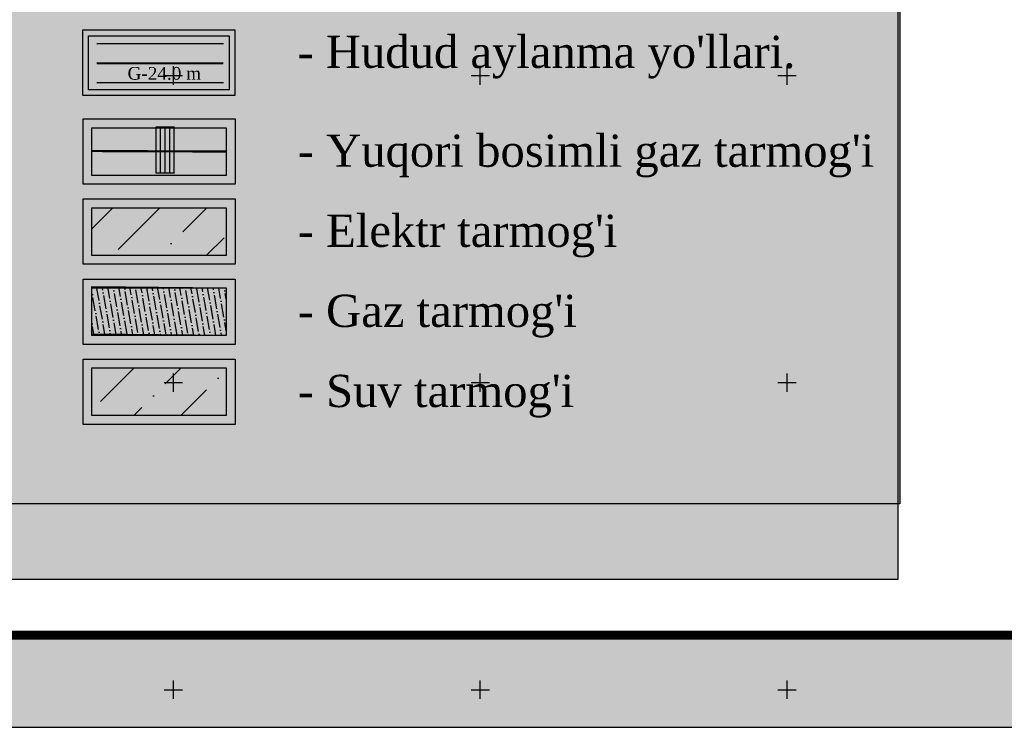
# Model space of a CAD drawing. Extents: x 0 to 363660, y 0 to 4201329.
# Tile 68 of 122: x 360175 to 360335, y 4200194 to 4200309. Entities that reach past the tile are written whole.
import ezdxf

# ---------------------------------------------------------------- set-up
doc = ezdxf.new("R2010")
doc.units = 0
doc.header["$LTSCALE"] = 0.5
doc.header["$MEASUREMENT"] = 0
doc.linetypes.add('CONTI', pattern=[0])
doc.linetypes.add('HIDDEN2', pattern=[4.7625, 3.175, -1.5875])
doc.layers.add('.', color=7, linetype='Continuous', lineweight=15)
for name, color, linetype in [('0000000000', 7, 'Continuous'), ('SETKR', 2, 'CONTI'), ('газопровод', 114, 'Continuous'), ('здания', 7, 'Continuous'), ('ХХХ автодор (К)', 7, 'ИК_Водопровод -------в--------'), ('ХХХ оформление', 7, 'ИК_Водопровод -------в--------'), ('шрифт', 1, 'Continuous')]:
    doc.layers.add(name, color=color, linetype=linetype)
doc.styles.get("Standard").update_dxf_attribs({"font": 'times.ttf'})
doc.styles.add('Times New Roman', font='times.ttf')
doc.linetypes.add('ИК_Водопровод -------в--------', pattern='A,9,-0.6,["В",Standard,S=1.2,R=0,X=0,Y=-0.6],-1.2', length=10.8)

# ---------------------------------------------------------------- blocks, each defined once
blk = doc.blocks.new('BL_333')
at = {"color": 0}
for p, q in [((-1.5, 0), (1.5, 0)), ((0, -1.5), (0, 1.5))]:
    blk.add_line(p, q, dxfattribs=at)
blk = doc.blocks.new('gergrgrre')
at = {"layer": 'SETKR', "color": 92}
for p in [(360200, 4200300), (360250, 4200300), (360300, 4200300), (360200, 4200250), (360250, 4200250), (360300, 4200250), (360200, 4200200), (360250, 4200200), (360300, 4200200)]:
    blk.add_blockref('BL_333', p, dxfattribs=at)

msp = doc.modelspace()

# ---------------------------------------------------------------- hatches: boundary and pattern name
at = {"layer": '.', "ltscale": 0.149071}
h = msp.add_hatch(color=256, dxfattribs=at)
h.dxf.hatch_style = 1
h.set_gradient(color1=(255, 255, 255), tint=1)
h.paths.add_polyline_path([(359890.241, 4200193.891), (361190.241, 4200193.891), (361190.241, 4201328.891), (359890.241, 4201328.891)])
h.paths.add_polyline_path([(359905.241, 4201313.891), (361175.241, 4201313.891), (361175.241, 4200208.891), (359905.241, 4200208.891)], flags=16)
h = msp.add_hatch(color=256, dxfattribs=at)
h.dxf.hatch_style = 1
h.set_gradient(color1=(255, 255, 255), tint=1)
h.paths.add_polyline_path([(360167.047, 4200417.506), (360318.365, 4200417.506), (360318.365, 4200230.295), (360167.047, 4200230.295)])
h = msp.add_hatch(color=256, dxfattribs=at)
h.dxf.hatch_style = 1
h.set_gradient(color1=(255, 255, 255), tint=1)
h.paths.add_polyline_path([(359937.258, 4200416.12), (360318.051, 4200416.12), (360318.051, 4200217.953), (359937.258, 4200217.953)])
h = msp.add_hatch()
h.set_pattern_fill('ANSI36', color=1, scale=1.706878)
h.set_pattern_definition([(45, (354130.625, 4197399.5495), (2.874038, 10.538139), [13.5483445, -2.709669, 0, -2.709669])])
h.paths.add_polyline_path([(360186.731, 4200278.463), (360208.621, 4200278.463), (360208.621, 4200270.71), (360186.731, 4200270.931)])
h = msp.add_hatch()
h.set_pattern_fill('ANSI36', color=40, scale=7.111992, angle=55)
h.set_pattern_definition([(100, (-234889.89005, -2075007.9034), (-1.14564593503, 1.37773985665), [2.22249745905, -0.4444994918, 0, -0.4444994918])])
h.paths.add_polyline_path([(360186.731, 4200265.646), (360208.621, 4200265.425), (360208.621, 4200257.672), (360186.731, 4200257.893)])
h = msp.add_hatch()
h.set_pattern_fill('ANSI36', color=5, scale=1.706878)
h.set_pattern_definition([(45, (354130.625, 4197385.3155), (2.874038, 10.538139), [13.5483445, -2.709669, 0, -2.709669])])
h.paths.add_polyline_path([(360186.731, 4200252.387), (360208.621, 4200252.387), (360208.621, 4200244.634), (360186.731, 4200244.634)])
at = {"layer": 'газопровод'}
h = msp.add_hatch(dxfattribs=at)
h.set_pattern_fill('ANSI31', color=2, scale=0.23552, angle=45, style=0)
h.set_pattern_definition([(90, (199819.3459, 3152537.6408), (-0.74777632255, 2e-16), [])])
h.paths.add_polyline_path([(360200.111, 4200291.601), (360197.135, 4200291.601), (360197.135, 4200284.14), (360200.111, 4200284.14)])
at = {"layer": 'здания'}
h = msp.add_hatch(color=252, dxfattribs=at)
h.dxf.hatch_style = 1
h.paths.add_polyline_path([(360208.171, 4200305.186), (360187.533, 4200305.186), (360187.533, 4200298.801), (360208.171, 4200298.801)])
h = msp.add_hatch(color=252, dxfattribs=at)
h.dxf.hatch_style = 1
h.paths.add_polyline_path([(360208.172, 4200305.185), (360187.534, 4200305.185), (360187.534, 4200298.8), (360208.172, 4200298.8)])

# ---------------------------------------------------------------- linework, layer by layer
at = {"color": 7, "ltscale": 0.149071, "true_color": 0xffffff, "elevation": 1214963.271}
msp.add_lwpolyline([(360167.047, 4200417.506), (360318.365, 4200417.506), (360318.365, 4200230.295), (360167.047, 4200230.295)], close=True, dxfattribs=at)
at = {"color": 7, "ltscale": 0.149071, "true_color": 0xffffff}
msp.add_lwpolyline([(359937.258, 4200416.12), (360318.051, 4200416.12), (360318.051, 4200217.953), (359937.258, 4200217.953)], close=True, dxfattribs=at)
at = {"lineweight": 30, "ltscale": 100, "elevation": 1214963.271}
for points in [[(360185.232, 4200307.415), (360210.015, 4200307.415), (360210.015, 4200296.768), (360185.232, 4200296.768)], [(360186.16, 4200306.486), (360209.087, 4200306.486), (360209.087, 4200297.696), (360186.16, 4200297.696)]]:
    msp.add_lwpolyline(points, close=True, dxfattribs=at)
at = {"lineweight": 30, "elevation": 1214963.271}
for points in [[(360208.171, 4200305.186), (360187.533, 4200305.186)], [(360208.172, 4200305.185), (360187.534, 4200305.185)], [(360208.171, 4200298.801), (360187.533, 4200298.801)], [(360208.172, 4200298.8), (360187.534, 4200298.8)]]:
    msp.add_lwpolyline(points, dxfattribs=at)
at = {"color": 255, "linetype": 'HIDDEN2', "ltscale": 400, "const_width": 0.319, "elevation": 1214963.271}
for points in [[(360208.171, 4200301.993), (360187.533, 4200301.993)], [(360208.172, 4200301.992), (360187.534, 4200301.992)]]:
    msp.add_lwpolyline(points, dxfattribs=at)
at = {"lineweight": 30, "ltscale": 100}
for points in [[(360185.284, 4200292.949), (360210.068, 4200292.949), (360210.068, 4200282.302), (360185.284, 4200282.302)], [(360185.284, 4200279.91), (360210.068, 4200279.91), (360210.068, 4200269.263), (360185.284, 4200269.263)], [(360185.284, 4200266.872), (360210.068, 4200266.872), (360210.068, 4200256.225), (360185.284, 4200256.225)], [(360185.284, 4200253.834), (360210.068, 4200253.834), (360210.068, 4200243.187), (360185.284, 4200243.187)]]:
    msp.add_lwpolyline(points, close=True, dxfattribs=at)
at = {"layer": '0000000000', "linetype": 'Continuous', "lineweight": 30}
for points in [[(360185.284, 4200292.949), (360210.068, 4200292.949), (360210.068, 4200282.302), (360185.284, 4200282.302)], [(360186.731, 4200291.502), (360208.621, 4200291.502), (360208.621, 4200283.748), (360186.731, 4200283.748)], [(360186.731, 4200278.463), (360208.621, 4200278.463), (360208.621, 4200270.71), (360186.731, 4200270.71)], [(360186.731, 4200265.646), (360208.621, 4200265.425), (360208.621, 4200257.672), (360186.731, 4200257.893)], [(360186.731, 4200265.425), (360208.621, 4200265.425), (360208.621, 4200257.672), (360186.731, 4200257.672)], [(360186.731, 4200252.387), (360208.621, 4200252.387), (360208.621, 4200244.634), (360186.731, 4200244.634)], [(360186.731, 4200252.387), (360208.621, 4200252.387), (360208.621, 4200244.634), (360186.731, 4200244.634)]]:
    msp.add_lwpolyline(points, close=True, dxfattribs=at)
at = {"layer": 'газопровод', "color": 2, "ltscale": 10, "const_width": 0.236}
msp.add_lwpolyline([(360197.135, 4200291.601), (360200.111, 4200291.601), (360200.111, 4200284.14), (360197.135, 4200284.14)], dxfattribs=at)
at = {"layer": 'газопровод', "color": 2, "linetype": 'Continuous', "const_width": 0.353}
msp.add_lwpolyline([(360186.731, 4200287.706), (360208.621, 4200287.625)], dxfattribs=at)
at = {"layer": 'ХХХ автодор (К)', "linetype": 'ByBlock', "ltscale": 2, "elevation": 533.015}
msp.add_lwpolyline([(359890.241, 4200193.891), (361190.241, 4200193.891), (361190.241, 4201328.891), (359890.241, 4201328.891)], close=True, dxfattribs=at)
msp.add_lwpolyline([(359890.241, 4200193.891), (361190.241, 4200193.891), (361190.241, 4201328.891), (359890.241, 4201328.891)], close=True, dxfattribs=at)
at = {"layer": 'ХХХ оформление', "color": 12, "linetype": 'ByBlock', "ltscale": 1000, "const_width": 1.5, "elevation": 533.015}
msp.add_lwpolyline([(359905.241, 4200208.891), (361175.241, 4200208.891), (361175.241, 4201313.891), (359905.241, 4201313.891)], close=True, dxfattribs=at)
msp.add_lwpolyline([(359905.241, 4200208.891), (361175.241, 4200208.891), (361175.241, 4201313.891), (359905.241, 4201313.891)], close=True, dxfattribs=at)

# ---------------------------------------------------------------- block references
at = {"linetype": 'Continuous'}
msp.add_blockref('gergrgrre', (0, 0), dxfattribs=at)

# ---------------------------------------------------------------- texts
at = {"layer": 'шрифт', "color": 0, "char_height": 5.25, "width": 118.97539, "attachment_point": 1, "style": 'Times New Roman'}
for s, insert in [("- Hudud aylanma yo'llari.", (360220.211, 4200306.482, 0.011)), ("- Yuqori bosimli gaz tarmog'i", (360220.264, 4200290.393, -1214963.26)), ("- Elektr tarmog'i", (360220.264, 4200277.355, -1214963.26)), ("- Gaz tarmog'i", (360220.264, 4200264.317, -1214963.26)), ("- Suv tarmog'i", (360220.264, 4200251.278, -1214963.26))]:
    msp.add_mtext(s, dxfattribs=dict(at, insert=insert))
at = {"layer": 'шрифт', "insert": (360192.536, 4200301.389, 0.011), "char_height": 2.06922, "width": 13.02913, "attachment_point": 1, "style": 'Times New Roman'}
msp.add_mtext('{\\C255;G-24.0 m}', dxfattribs=at)

doc.saveas('drawing.dxf')
